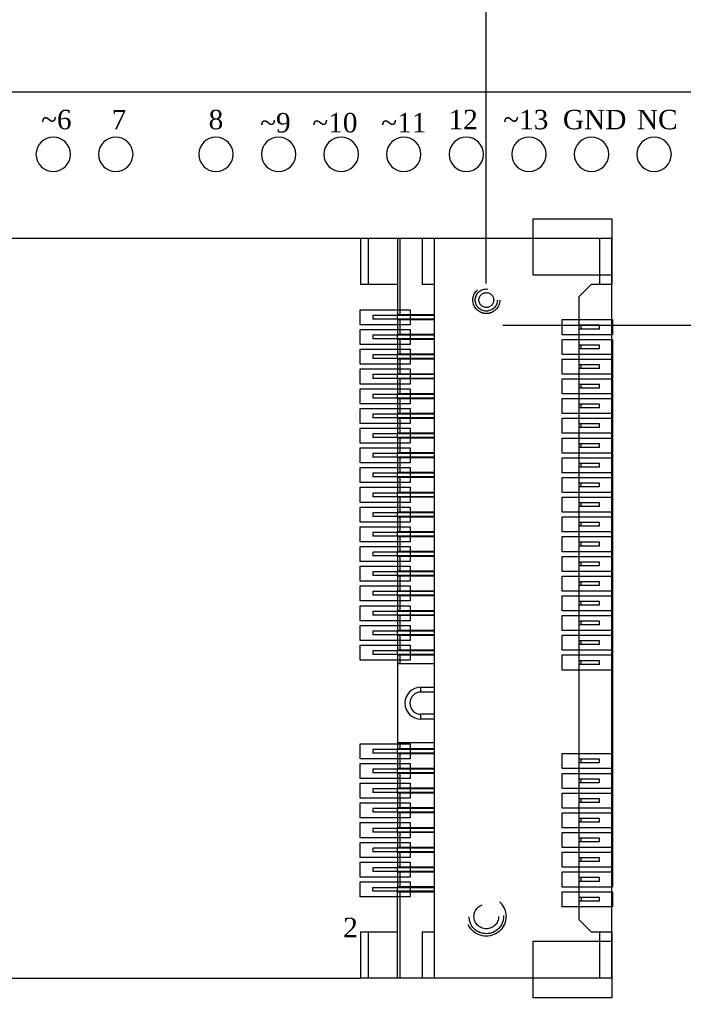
# Model space of a CAD drawing. Header units: millimetres. Extents: x 861 to 1254, y -31 to 249.
# Tile 42 of 49: x 1155 to 1195, y 119 to 179. Entities that reach past the tile are written whole.
import ezdxf
from ezdxf.enums import TextEntityAlignment as Align

# ---------------------------------------------------------------- set-up
doc = ezdxf.new("R2010")
doc.units = ezdxf.units.MM
doc.header["$LTSCALE"] = 32.67
doc.header["$PDMODE"] = 3
doc.header["$PDSIZE"] = 0.3125
doc.linetypes.add('HIDDEN', pattern=[0.2, 0.1, -0.1])
doc.layers.get('0').update_dxf_attribs({"linetype": 'CONTINUOUS'})
doc.layers.get('Defpoints').update_dxf_attribs({"linetype": 'CONTINUOUS'})
for name, color, linetype in [('COMP_ART', 7, 'CONTINUOUS'), ('DEFAULT_2', 8, 'HIDDEN'), ('PIN_TOP', 10, 'CONTINUOUS')]:
    doc.layers.add(name, color=color, linetype=linetype)
doc.layers.add('尺寸標柱線', color=3, linetype='CONTINUOUS', lineweight=15)
doc.styles.get("Standard").update_dxf_attribs({"font": 'times.ttf', "width": 0.8})
doc.dimstyles.new('ISO-25(2)', dxfattribs={"dimtxt": 3, "dimasz": 2.5, "dimexe": 1, "dimexo": 1, "dimgap": 1, "dimtad": 1, "dimlfac": 0.666667, "dimdsep": 46, "dimtxsty": 'Standard', "dimcen": 2.5, "dimclrd": 3, "dimclre": 3, "dimclrt": 2, "dimadec": 0, "dimazin": 2, "dimtfac": 1, "dimtmove": 0, "dimatfit": 3, "dimfxl": 0, "dimarcsym": 0})

# ---------------------------------------------------------------- blocks, each defined once
blk = doc.blocks.new('ROUND_110')
blk.add_circle((0, 0), 0.0275)
blk = doc.blocks.new('*D274')
at = {"layer": 'Defpoints', "color": 0}
for p in [(1069.251, 124.776), (1107.852, 124.776), (1229.356, 94.342)]:
    blk.add_point(p, dxfattribs=at)
at = {"layer": '尺寸標柱線', "color": 3, "lineweight": -2}
blk.add_line((1106.852, 124.776), (1060.506, 124.776), dxfattribs=at)
at = {"layer": '尺寸標柱線', "color": 2, "insert": (1064.379, 127.306), "char_height": 3, "attachment_point": 5}
blk.add_mtext('20.29', dxfattribs=at)
blk = doc.blocks.new('*D275')
at = {"layer": 'Defpoints', "color": 0}
for p in [(1069.695, 161.076), (1107.852, 161.076), (1229.356, 94.342)]:
    blk.add_point(p, dxfattribs=at)
at = {"layer": '尺寸標柱線', "color": 3, "lineweight": -2}
blk.add_line((1106.852, 161.076), (1060.929, 161.076), dxfattribs=at)
at = {"layer": '尺寸標柱線', "color": 2, "insert": (1064.812, 163.606), "char_height": 3, "attachment_point": 5}
blk.add_mtext('44.49', dxfattribs=at)
blk = doc.blocks.new('*D276')
at = {"layer": 'Defpoints', "color": 0}
for p in [(1067.625, 170.542), (1090.701, 170.542), (1229.356, 94.342)]:
    blk.add_point(p, dxfattribs=at)
at = {"layer": '尺寸標柱線', "color": 3, "lineweight": -2}
blk.add_line((1089.701, 170.542), (1060.797, 170.542), dxfattribs=at)
at = {"layer": '尺寸標柱線', "color": 2, "insert": (1063.711, 173.072), "char_height": 3, "attachment_point": 5}
blk.add_mtext('50.8', dxfattribs=at)
blk = doc.blocks.new('*D277')
at = {"layer": 'Defpoints', "color": 0}
for p in [(1094.101, 182.289), (1094.101, 173.942), (1229.356, 94.342)]:
    blk.add_point(p, dxfattribs=at)
at = {"layer": '尺寸標柱線', "color": 3, "lineweight": -2}
blk.add_line((1094.101, 174.942), (1094.101, 190.965), dxfattribs=at)
at = {"layer": '尺寸標柱線', "color": 2, "insert": (1091.571, 187.127), "char_height": 3, "attachment_point": 5, "rotation": 90}
blk.add_mtext('90.17', dxfattribs=at)
blk = doc.blocks.new('*D278')
at = {"layer": 'Defpoints', "color": 0}
for p in [(1111.252, 182.109), (1111.252, 164.476), (1229.356, 94.342)]:
    blk.add_point(p, dxfattribs=at)
at = {"layer": '尺寸標柱線', "color": 3, "lineweight": -2}
blk.add_line((1111.252, 165.476), (1111.252, 190.828), dxfattribs=at)
at = {"layer": '尺寸標柱線', "color": 2, "insert": (1108.722, 186.968), "char_height": 3, "attachment_point": 5, "rotation": 90}
blk.add_mtext('78.74', dxfattribs=at)
blk = doc.blocks.new('*D279')
at = {"layer": 'Defpoints', "color": 0}
for p in [(1130.296, 182.168), (1130.296, 151.082), (1229.356, 94.342)]:
    blk.add_point(p, dxfattribs=at)
at = {"layer": '尺寸標柱線', "color": 3, "lineweight": -2}
blk.add_line((1130.296, 152.082), (1130.296, 190.866), dxfattribs=at)
at = {"layer": '尺寸標柱線', "color": 2, "insert": (1127.766, 187.017), "char_height": 3, "attachment_point": 5, "rotation": 90}
blk.add_mtext('66.04', dxfattribs=at)
blk = doc.blocks.new('*D280')
at = {"layer": 'Defpoints', "color": 0}
for p in [(1069.674, 147.682), (1126.896, 147.682), (1229.356, 94.342)]:
    blk.add_point(p, dxfattribs=at)
at = {"layer": '尺寸標柱線', "color": 3, "lineweight": -2}
blk.add_line((1125.896, 147.682), (1060.981, 147.682), dxfattribs=at)
at = {"layer": '尺寸標柱線', "color": 2, "insert": (1064.828, 150.212), "char_height": 3, "attachment_point": 5}
blk.add_mtext('35.56', dxfattribs=at)
blk = doc.blocks.new('*D281')
at = {"layer": 'Defpoints', "color": 0}
for p in [(1111.252, 121.376), (1229.356, 94.342), (1111.252, 79.742)]:
    blk.add_point(p, dxfattribs=at)
at = {"layer": '尺寸標柱線', "color": 3, "lineweight": -2}
blk.add_line((1111.252, 120.376), (1111.252, 71.023), dxfattribs=at)
at = {"layer": '尺寸標柱線', "color": 2, "insert": (1108.722, 74.883), "char_height": 3, "attachment_point": 5, "rotation": 90}
blk.add_mtext('78.74', dxfattribs=at)
blk = doc.blocks.new('*D282')
at = {"layer": 'Defpoints', "color": 0}
for p in [(1183.327, 182.387), (1183.327, 161.676), (1229.356, 94.342)]:
    blk.add_point(p, dxfattribs=at)
at = {"layer": '尺寸標柱線', "color": 3, "lineweight": -2}
blk.add_line((1183.327, 162.676), (1183.327, 191.064), dxfattribs=at)
at = {"layer": '尺寸標柱線', "color": 2, "insert": (1180.797, 187.226), "char_height": 3, "attachment_point": 5, "rotation": 90}
blk.add_mtext('30.69', dxfattribs=at)
blk = doc.blocks.new('*D283')
at = {"layer": 'Defpoints', "color": 0}
for p in [(1183.327, 160.152), (1234.732, 160.152), (1229.356, 94.342)]:
    blk.add_point(p, dxfattribs=at)
at = {"layer": '尺寸標柱線', "color": 3, "lineweight": -2}
blk.add_line((1184.327, 160.152), (1243.493, 160.152), dxfattribs=at)
at = {"layer": '尺寸標柱線', "color": 2, "insert": (1239.613, 162.682), "char_height": 3, "attachment_point": 5}
blk.add_mtext('43.87', dxfattribs=at)

msp = doc.modelspace()

# ---------------------------------------------------------------- linework, layer by layer
for p, q in [((1077.706, 174.352), (1228.606, 174.352)), ((1191.001, 159.121), (1191.001, 126.121))]:
    msp.add_line(p, q)
at = {"color": 7, "linetype": 'Continuous'}
for p, q in [((1190.977, 165.426), (1175.677, 165.426)), ((1175.677, 165.426), (1175.677, 162.613)), ((1176.127, 165.426), (1176.127, 162.613)), ((1177.927, 165.426), (1177.927, 160.776)), ((1178.077, 160.776), (1178.077, 165.426)), ((1179.427, 165.426), (1179.427, 162.613)), ((1180.177, 120.426), (1180.177, 165.426)), ((1190.227, 165.426), (1190.227, 162.613)), ((1190.977, 165.426), (1190.977, 162.613)), ((1177.927, 162.613), (1175.677, 162.613)), ((1180.177, 162.613), (1179.427, 162.613)), ((1189.702, 162.613), (1188.952, 161.863)), ((1190.977, 162.613), (1189.702, 162.613)), ((1188.952, 161.863), (1188.952, 123.988)), ((1180.177, 160.738), (1176.427, 160.738)), ((1176.427, 160.738), (1176.427, 160.513)), ((1180.177, 160.776), (1177.927, 160.776)), ((1177.927, 160.513), (1177.927, 160.738)), ((1179.427, 160.776), (1179.427, 160.738)), ((1180.177, 160.513), (1176.427, 160.513)), ((1180.177, 160.476), (1177.927, 160.476)), ((1177.927, 160.476), (1177.927, 159.576)), ((1178.077, 159.576), (1178.077, 160.476)), ((1179.427, 160.513), (1179.427, 160.476)), ((1190.227, 160.138), (1188.952, 160.138)), ((1189.102, 159.913), (1189.102, 160.138)), ((1190.227, 159.913), (1190.227, 160.138)), ((1180.177, 159.538), (1176.427, 159.538)), ((1176.427, 159.538), (1176.427, 159.313)), ((1180.177, 159.576), (1177.927, 159.576)), ((1177.927, 159.313), (1177.927, 159.538)), ((1179.427, 159.576), (1179.427, 159.538)), ((1190.227, 159.913), (1188.952, 159.913)), ((1180.177, 159.313), (1176.427, 159.313)), ((1180.177, 159.276), (1177.927, 159.276)), ((1177.927, 159.276), (1177.927, 158.376)), ((1178.077, 158.376), (1178.077, 159.276)), ((1179.427, 159.313), (1179.427, 159.276)), ((1190.227, 158.938), (1188.952, 158.938)), ((1189.102, 158.713), (1189.102, 158.938)), ((1190.227, 158.713), (1190.227, 158.938)), ((1180.177, 158.338), (1176.427, 158.338)), ((1176.427, 158.338), (1176.427, 158.113)), ((1180.177, 158.376), (1177.927, 158.376)), ((1177.927, 158.113), (1177.927, 158.338)), ((1179.427, 158.376), (1179.427, 158.338)), ((1190.227, 158.713), (1188.952, 158.713)), ((1180.177, 158.113), (1176.427, 158.113)), ((1180.177, 158.076), (1177.927, 158.076)), ((1177.927, 158.076), (1177.927, 157.176)), ((1178.077, 157.176), (1178.077, 158.076)), ((1179.427, 158.113), (1179.427, 158.076)), ((1190.227, 157.738), (1188.952, 157.738)), ((1189.102, 157.513), (1189.102, 157.738)), ((1190.227, 157.513), (1190.227, 157.738)), ((1180.177, 157.138), (1176.427, 157.138)), ((1176.427, 157.138), (1176.427, 156.913)), ((1180.177, 157.176), (1177.927, 157.176)), ((1177.927, 156.913), (1177.927, 157.138)), ((1179.427, 157.176), (1179.427, 157.138)), ((1190.227, 157.513), (1188.952, 157.513)), ((1180.177, 156.913), (1176.427, 156.913)), ((1180.177, 156.876), (1177.927, 156.876)), ((1177.927, 156.876), (1177.927, 155.976)), ((1178.077, 155.976), (1178.077, 156.876)), ((1179.427, 156.913), (1179.427, 156.876)), ((1190.227, 156.538), (1188.952, 156.538)), ((1189.102, 156.313), (1189.102, 156.538)), ((1190.227, 156.313), (1190.227, 156.538)), ((1180.177, 155.938), (1176.427, 155.938)), ((1176.427, 155.938), (1176.427, 155.713)), ((1180.177, 155.976), (1177.927, 155.976)), ((1177.927, 155.713), (1177.927, 155.938)), ((1179.427, 155.976), (1179.427, 155.938)), ((1190.227, 156.313), (1188.952, 156.313)), ((1180.177, 155.713), (1176.427, 155.713)), ((1180.177, 155.676), (1177.927, 155.676)), ((1177.927, 155.676), (1177.927, 154.776)), ((1178.077, 154.776), (1178.077, 155.676)), ((1179.427, 155.713), (1179.427, 155.676)), ((1190.227, 155.338), (1188.952, 155.338)), ((1189.102, 155.113), (1189.102, 155.338)), ((1190.227, 155.113), (1190.227, 155.338)), ((1180.177, 154.738), (1176.427, 154.738)), ((1176.427, 154.738), (1176.427, 154.513)), ((1180.177, 154.776), (1177.927, 154.776)), ((1177.927, 154.513), (1177.927, 154.738)), ((1179.427, 154.776), (1179.427, 154.738)), ((1190.227, 155.113), (1188.952, 155.113)), ((1180.177, 154.513), (1176.427, 154.513)), ((1180.177, 154.476), (1177.927, 154.476)), ((1177.927, 154.476), (1177.927, 153.576)), ((1178.077, 153.576), (1178.077, 154.476)), ((1179.427, 154.513), (1179.427, 154.476)), ((1190.227, 154.138), (1188.952, 154.138)), ((1189.102, 153.913), (1189.102, 154.138)), ((1190.227, 153.913), (1190.227, 154.138)), ((1180.177, 153.538), (1176.427, 153.538)), ((1176.427, 153.538), (1176.427, 153.313)), ((1180.177, 153.576), (1177.927, 153.576)), ((1177.927, 153.313), (1177.927, 153.538)), ((1179.427, 153.576), (1179.427, 153.538)), ((1190.227, 153.913), (1188.952, 153.913)), ((1180.177, 153.313), (1176.427, 153.313)), ((1180.177, 153.276), (1177.927, 153.276)), ((1177.927, 153.276), (1177.927, 152.376)), ((1178.077, 152.376), (1178.077, 153.276)), ((1179.427, 153.313), (1179.427, 153.276)), ((1190.227, 152.938), (1188.952, 152.938)), ((1189.102, 152.713), (1189.102, 152.938)), ((1190.227, 152.713), (1190.227, 152.938)), ((1180.177, 152.338), (1176.427, 152.338)), ((1176.427, 152.338), (1176.427, 152.113)), ((1180.177, 152.376), (1177.927, 152.376)), ((1177.927, 152.113), (1177.927, 152.338)), ((1179.427, 152.376), (1179.427, 152.338)), ((1190.227, 152.713), (1188.952, 152.713)), ((1180.177, 152.113), (1176.427, 152.113)), ((1180.177, 152.076), (1177.927, 152.076)), ((1177.927, 152.076), (1177.927, 151.176)), ((1178.077, 151.176), (1178.077, 152.076)), ((1179.427, 152.113), (1179.427, 152.076)), ((1190.227, 151.738), (1188.952, 151.738)), ((1189.102, 151.513), (1189.102, 151.738)), ((1190.227, 151.513), (1190.227, 151.738)), ((1180.177, 151.138), (1176.427, 151.138)), ((1176.427, 151.138), (1176.427, 150.913)), ((1180.177, 151.176), (1177.927, 151.176)), ((1177.927, 150.913), (1177.927, 151.138)), ((1179.427, 151.176), (1179.427, 151.138)), ((1190.227, 151.513), (1188.952, 151.513)), ((1180.177, 150.913), (1176.427, 150.913)), ((1180.177, 150.876), (1177.927, 150.876)), ((1177.927, 150.876), (1177.927, 149.976)), ((1178.077, 149.976), (1178.077, 150.876)), ((1179.427, 150.913), (1179.427, 150.876)), ((1190.227, 150.538), (1188.952, 150.538)), ((1189.102, 150.313), (1189.102, 150.538)), ((1190.227, 150.313), (1190.227, 150.538)), ((1180.177, 149.938), (1176.427, 149.938)), ((1176.427, 149.938), (1176.427, 149.713)), ((1180.177, 149.976), (1177.927, 149.976)), ((1177.927, 149.713), (1177.927, 149.938)), ((1179.427, 149.976), (1179.427, 149.938)), ((1190.227, 150.313), (1188.952, 150.313)), ((1180.177, 149.713), (1176.427, 149.713)), ((1180.177, 149.676), (1177.927, 149.676)), ((1177.927, 149.676), (1177.927, 148.776)), ((1178.077, 148.776), (1178.077, 149.676)), ((1179.427, 149.713), (1179.427, 149.676)), ((1190.227, 149.338), (1188.952, 149.338)), ((1189.102, 149.113), (1189.102, 149.338)), ((1190.227, 149.113), (1190.227, 149.338)), ((1180.177, 148.738), (1176.427, 148.738)), ((1176.427, 148.738), (1176.427, 148.513)), ((1180.177, 148.776), (1177.927, 148.776)), ((1177.927, 148.513), (1177.927, 148.738)), ((1179.427, 148.776), (1179.427, 148.738)), ((1190.227, 149.113), (1188.952, 149.113)), ((1180.177, 148.513), (1176.427, 148.513)), ((1180.177, 148.476), (1177.927, 148.476)), ((1177.927, 148.476), (1177.927, 147.576)), ((1178.077, 147.576), (1178.077, 148.476)), ((1179.427, 148.513), (1179.427, 148.476)), ((1190.227, 148.138), (1188.952, 148.138)), ((1189.102, 147.913), (1189.102, 148.138)), ((1190.227, 147.913), (1190.227, 148.138)), ((1180.177, 147.538), (1176.427, 147.538)), ((1176.427, 147.538), (1176.427, 147.313)), ((1180.177, 147.576), (1177.927, 147.576)), ((1177.927, 147.313), (1177.927, 147.538)), ((1179.427, 147.576), (1179.427, 147.538)), ((1190.227, 147.913), (1188.952, 147.913)), ((1180.177, 147.313), (1176.427, 147.313)), ((1180.177, 147.276), (1177.927, 147.276)), ((1177.927, 147.276), (1177.927, 146.376)), ((1178.077, 146.376), (1178.077, 147.276)), ((1179.427, 147.313), (1179.427, 147.276)), ((1190.227, 146.938), (1188.952, 146.938)), ((1189.102, 146.713), (1189.102, 146.938)), ((1190.227, 146.713), (1190.227, 146.938)), ((1180.177, 146.338), (1176.427, 146.338)), ((1176.427, 146.338), (1176.427, 146.113)), ((1180.177, 146.376), (1177.927, 146.376)), ((1177.927, 146.113), (1177.927, 146.338)), ((1179.427, 146.376), (1179.427, 146.338)), ((1190.227, 146.713), (1188.952, 146.713)), ((1180.177, 146.113), (1176.427, 146.113)), ((1180.177, 146.076), (1177.927, 146.076)), ((1177.927, 146.076), (1177.927, 145.176)), ((1178.077, 145.176), (1178.077, 146.076)), ((1179.427, 146.113), (1179.427, 146.076)), ((1190.227, 145.738), (1188.952, 145.738)), ((1189.102, 145.513), (1189.102, 145.738)), ((1190.227, 145.513), (1190.227, 145.738)), ((1180.177, 145.138), (1176.427, 145.138)), ((1176.427, 145.138), (1176.427, 144.913)), ((1180.177, 145.176), (1177.927, 145.176)), ((1177.927, 144.913), (1177.927, 145.138)), ((1179.427, 145.176), (1179.427, 145.138)), ((1190.227, 145.513), (1188.952, 145.513)), ((1180.177, 144.913), (1176.427, 144.913)), ((1180.177, 144.876), (1177.927, 144.876)), ((1177.927, 144.876), (1177.927, 143.976)), ((1178.077, 143.976), (1178.077, 144.876)), ((1179.427, 144.913), (1179.427, 144.876)), ((1190.227, 144.538), (1188.952, 144.538)), ((1189.102, 144.313), (1189.102, 144.538)), ((1190.227, 144.313), (1190.227, 144.538)), ((1180.177, 143.938), (1176.427, 143.938)), ((1176.427, 143.938), (1176.427, 143.713)), ((1180.177, 143.976), (1177.927, 143.976)), ((1177.927, 143.713), (1177.927, 143.938)), ((1179.427, 143.976), (1179.427, 143.938)), ((1190.227, 144.313), (1188.952, 144.313)), ((1180.177, 143.713), (1176.427, 143.713)), ((1180.177, 143.676), (1177.927, 143.676)), ((1177.927, 143.676), (1177.927, 142.776)), ((1178.077, 142.776), (1178.077, 143.676)), ((1179.427, 143.713), (1179.427, 143.676)), ((1190.227, 143.338), (1188.952, 143.338)), ((1189.102, 143.113), (1189.102, 143.338)), ((1190.227, 143.113), (1190.227, 143.338)), ((1180.177, 142.738), (1176.427, 142.738)), ((1176.427, 142.738), (1176.427, 142.513)), ((1180.177, 142.776), (1177.927, 142.776)), ((1177.927, 142.513), (1177.927, 142.738)), ((1179.427, 142.776), (1179.427, 142.738)), ((1190.227, 143.113), (1188.952, 143.113)), ((1180.177, 142.513), (1176.427, 142.513)), ((1180.177, 142.476), (1177.927, 142.476)), ((1177.927, 142.476), (1177.927, 141.576)), ((1178.077, 141.576), (1178.077, 142.476)), ((1179.427, 142.513), (1179.427, 142.476)), ((1190.227, 142.138), (1188.952, 142.138)), ((1189.102, 141.913), (1189.102, 142.138)), ((1190.227, 141.913), (1190.227, 142.138)), ((1180.177, 141.538), (1176.427, 141.538)), ((1176.427, 141.538), (1176.427, 141.313)), ((1180.177, 141.576), (1177.927, 141.576)), ((1177.927, 141.313), (1177.927, 141.538)), ((1179.427, 141.576), (1179.427, 141.538)), ((1190.227, 141.913), (1188.952, 141.913)), ((1180.177, 141.313), (1176.427, 141.313)), ((1180.177, 141.276), (1177.927, 141.276)), ((1177.927, 141.276), (1177.927, 140.376)), ((1178.077, 140.376), (1178.077, 141.276)), ((1179.427, 141.313), (1179.427, 141.276)), ((1190.227, 140.938), (1188.952, 140.938)), ((1189.102, 140.713), (1189.102, 140.938)), ((1190.227, 140.713), (1190.227, 140.938)), ((1180.177, 140.338), (1176.427, 140.338)), ((1176.427, 140.338), (1176.427, 140.113)), ((1180.177, 140.376), (1177.927, 140.376)), ((1177.927, 140.113), (1177.927, 140.338)), ((1179.427, 140.376), (1179.427, 140.338)), ((1190.227, 140.713), (1188.952, 140.713)), ((1180.177, 140.113), (1176.427, 140.113)), ((1180.177, 140.076), (1177.927, 140.076)), ((1177.927, 140.076), (1177.927, 134.376)), ((1178.077, 139.551), (1178.077, 140.076)), ((1179.427, 140.113), (1179.427, 140.076)), ((1190.227, 139.738), (1188.952, 139.738)), ((1189.102, 139.513), (1189.102, 139.738)), ((1190.227, 139.513), (1190.227, 139.738)), ((1180.177, 139.551), (1177.927, 139.551)), ((1190.227, 139.513), (1188.952, 139.513)), ((1179.352, 138.126), (1180.177, 138.126)), ((1179.352, 137.826), (1179.352, 138.126)), ((1180.177, 137.826), (1179.352, 137.826)), ((1180.177, 136.476), (1179.352, 136.476)), ((1179.352, 136.176), (1179.352, 136.476)), ((1180.177, 136.176), (1179.352, 136.176)), ((1180.177, 134.338), (1176.427, 134.338)), ((1176.427, 134.338), (1176.427, 134.113)), ((1177.927, 134.751), (1180.177, 134.751)), ((1180.177, 134.376), (1177.927, 134.376)), ((1177.927, 134.113), (1177.927, 134.338)), ((1178.077, 134.376), (1178.077, 134.751)), ((1179.427, 134.376), (1179.427, 134.338)), ((1180.177, 134.113), (1176.427, 134.113)), ((1180.177, 134.076), (1177.927, 134.076)), ((1177.927, 134.076), (1177.927, 133.176)), ((1178.077, 133.176), (1178.077, 134.076)), ((1179.427, 134.113), (1179.427, 134.076)), ((1190.227, 133.738), (1188.952, 133.738)), ((1189.102, 133.513), (1189.102, 133.738)), ((1190.227, 133.513), (1190.227, 133.738)), ((1180.177, 133.138), (1176.427, 133.138)), ((1176.427, 133.138), (1176.427, 132.913)), ((1180.177, 133.176), (1177.927, 133.176)), ((1177.927, 132.913), (1177.927, 133.138)), ((1179.427, 133.176), (1179.427, 133.138)), ((1190.227, 133.513), (1188.952, 133.513)), ((1180.177, 132.913), (1176.427, 132.913)), ((1180.177, 132.876), (1177.927, 132.876)), ((1177.927, 132.876), (1177.927, 131.976)), ((1178.077, 131.976), (1178.077, 132.876)), ((1179.427, 132.913), (1179.427, 132.876)), ((1190.227, 132.538), (1188.952, 132.538)), ((1189.102, 132.313), (1189.102, 132.538)), ((1190.227, 132.313), (1190.227, 132.538)), ((1180.177, 131.938), (1176.427, 131.938)), ((1176.427, 131.938), (1176.427, 131.713)), ((1180.177, 131.976), (1177.927, 131.976)), ((1177.927, 131.713), (1177.927, 131.938)), ((1179.427, 131.976), (1179.427, 131.938)), ((1190.227, 132.313), (1188.952, 132.313)), ((1180.177, 131.713), (1176.427, 131.713)), ((1180.177, 131.676), (1177.927, 131.676)), ((1177.927, 131.676), (1177.927, 130.776)), ((1178.077, 130.776), (1178.077, 131.676)), ((1179.427, 131.713), (1179.427, 131.676)), ((1190.227, 131.338), (1188.952, 131.338)), ((1189.102, 131.113), (1189.102, 131.338)), ((1190.227, 131.113), (1190.227, 131.338)), ((1180.177, 130.738), (1176.427, 130.738)), ((1176.427, 130.738), (1176.427, 130.513)), ((1180.177, 130.776), (1177.927, 130.776)), ((1177.927, 130.513), (1177.927, 130.738)), ((1179.427, 130.776), (1179.427, 130.738)), ((1190.227, 131.113), (1188.952, 131.113)), ((1180.177, 130.513), (1176.427, 130.513)), ((1180.177, 130.476), (1177.927, 130.476)), ((1177.927, 130.476), (1177.927, 129.576)), ((1178.077, 129.576), (1178.077, 130.476)), ((1179.427, 130.513), (1179.427, 130.476)), ((1190.227, 130.138), (1188.952, 130.138)), ((1189.102, 129.913), (1189.102, 130.138)), ((1190.227, 129.913), (1190.227, 130.138)), ((1180.177, 129.538), (1176.427, 129.538)), ((1176.427, 129.538), (1176.427, 129.313)), ((1180.177, 129.576), (1177.927, 129.576)), ((1177.927, 129.313), (1177.927, 129.538)), ((1179.427, 129.576), (1179.427, 129.538)), ((1190.227, 129.913), (1188.952, 129.913)), ((1180.177, 129.313), (1176.427, 129.313)), ((1180.177, 129.276), (1177.927, 129.276)), ((1177.927, 129.276), (1177.927, 128.376)), ((1178.077, 128.376), (1178.077, 129.276)), ((1179.427, 129.313), (1179.427, 129.276)), ((1190.227, 128.938), (1188.952, 128.938)), ((1189.102, 128.713), (1189.102, 128.938)), ((1190.227, 128.713), (1190.227, 128.938)), ((1180.177, 128.338), (1176.427, 128.338)), ((1176.427, 128.338), (1176.427, 128.113)), ((1180.177, 128.376), (1177.927, 128.376)), ((1177.927, 128.113), (1177.927, 128.338)), ((1179.427, 128.376), (1179.427, 128.338)), ((1190.227, 128.713), (1188.952, 128.713)), ((1180.177, 128.113), (1176.427, 128.113)), ((1180.177, 128.076), (1177.927, 128.076)), ((1177.927, 128.076), (1177.927, 127.176)), ((1178.077, 127.176), (1178.077, 128.076)), ((1179.427, 128.113), (1179.427, 128.076)), ((1190.227, 127.738), (1188.952, 127.738)), ((1189.102, 127.513), (1189.102, 127.738)), ((1190.227, 127.513), (1190.227, 127.738)), ((1180.177, 127.138), (1176.427, 127.138)), ((1176.427, 127.138), (1176.427, 126.913)), ((1180.177, 127.176), (1177.927, 127.176)), ((1177.927, 126.913), (1177.927, 127.138)), ((1179.427, 127.176), (1179.427, 127.138)), ((1190.227, 127.513), (1188.952, 127.513)), ((1180.177, 126.913), (1176.427, 126.913)), ((1180.177, 126.876), (1177.927, 126.876)), ((1177.927, 126.876), (1177.927, 125.976)), ((1178.077, 125.976), (1178.077, 126.876)), ((1179.427, 126.913), (1179.427, 126.876)), ((1190.227, 126.538), (1188.952, 126.538)), ((1189.102, 126.313), (1189.102, 126.538)), ((1190.227, 126.313), (1190.227, 126.538)), ((1176.427, 125.938), (1180.177, 125.938)), ((1176.427, 125.713), (1176.427, 125.938)), ((1180.177, 125.976), (1177.927, 125.976)), ((1177.927, 125.713), (1177.927, 125.938)), ((1179.427, 125.976), (1179.427, 125.938)), ((1190.227, 126.313), (1188.952, 126.313)), ((1180.177, 125.713), (1176.427, 125.713)), ((1177.927, 125.676), (1180.177, 125.676)), ((1177.927, 120.426), (1177.927, 125.676)), ((1178.077, 120.426), (1178.077, 125.676)), ((1179.427, 125.713), (1179.427, 125.676)), ((1190.227, 125.338), (1188.952, 125.338)), ((1189.102, 125.338), (1189.102, 125.113)), ((1190.227, 125.113), (1190.227, 125.338)), ((1190.227, 125.113), (1188.952, 125.113)), ((1188.952, 123.988), (1189.702, 123.238)), ((1175.677, 123.238), (1177.927, 123.238)), ((1175.677, 123.238), (1175.677, 120.426)), ((1176.127, 123.238), (1176.127, 120.426)), ((1179.427, 123.238), (1180.177, 123.238)), ((1179.427, 123.238), (1179.427, 120.426)), ((1189.702, 123.238), (1190.977, 123.238)), ((1190.227, 123.238), (1190.227, 120.426)), ((1190.977, 123.238), (1190.977, 120.426)), ((1190.977, 120.426), (1175.677, 120.426))]:
    msp.add_line(p, q, dxfattribs=at)
at = {"color": 40, "linetype": 'Continuous'}
for points in [[(1190.977, 163.186), (1186.177, 163.186), (1186.177, 166.615), (1190.977, 166.615)], [(1178.701, 160.168), (1175.653, 160.168), (1175.653, 161.083), (1178.701, 161.083)], [(1191.001, 159.568), (1187.953, 159.568), (1187.953, 160.483), (1191.001, 160.483)], [(1178.701, 158.969), (1175.653, 158.969), (1175.653, 159.883), (1178.701, 159.883)], [(1191.001, 158.369), (1187.953, 158.369), (1187.953, 159.283), (1191.001, 159.283)], [(1178.701, 157.769), (1175.653, 157.769), (1175.653, 158.683), (1178.701, 158.683)], [(1191.001, 157.169), (1187.953, 157.169), (1187.953, 158.083), (1191.001, 158.083)], [(1178.701, 156.568), (1175.653, 156.568), (1175.653, 157.483), (1178.701, 157.483)], [(1191.001, 155.969), (1187.953, 155.969), (1187.953, 156.883), (1191.001, 156.883)], [(1178.701, 155.369), (1175.653, 155.369), (1175.653, 156.283), (1178.701, 156.283)], [(1191.001, 154.769), (1187.953, 154.769), (1187.953, 155.683), (1191.001, 155.683)], [(1178.701, 154.169), (1175.653, 154.169), (1175.653, 155.083), (1178.701, 155.083)], [(1191.001, 153.568), (1187.953, 153.568), (1187.953, 154.483), (1191.001, 154.483)], [(1178.701, 152.969), (1175.653, 152.969), (1175.653, 153.883), (1178.701, 153.883)], [(1191.001, 152.369), (1187.953, 152.369), (1187.953, 153.283), (1191.001, 153.283)], [(1178.701, 151.769), (1175.653, 151.769), (1175.653, 152.683), (1178.701, 152.683)], [(1191.001, 151.169), (1187.953, 151.169), (1187.953, 152.083), (1191.001, 152.083)], [(1178.701, 150.568), (1175.653, 150.568), (1175.653, 151.483), (1178.701, 151.483)], [(1191.001, 149.969), (1187.953, 149.969), (1187.953, 150.883), (1191.001, 150.883)], [(1178.701, 149.369), (1175.653, 149.369), (1175.653, 150.283), (1178.701, 150.283)], [(1191.001, 148.769), (1187.953, 148.769), (1187.953, 149.683), (1191.001, 149.683)], [(1178.701, 148.169), (1175.653, 148.169), (1175.653, 149.083), (1178.701, 149.083)], [(1191.001, 147.568), (1187.953, 147.568), (1187.953, 148.483), (1191.001, 148.483)], [(1178.701, 146.969), (1175.653, 146.969), (1175.653, 147.883), (1178.701, 147.883)], [(1191.001, 146.369), (1187.953, 146.369), (1187.953, 147.283), (1191.001, 147.283)], [(1178.701, 145.769), (1175.653, 145.769), (1175.653, 146.683), (1178.701, 146.683)], [(1191.001, 145.169), (1187.953, 145.169), (1187.953, 146.083), (1191.001, 146.083)], [(1178.701, 144.568), (1175.653, 144.568), (1175.653, 145.483), (1178.701, 145.483)], [(1191.001, 143.969), (1187.953, 143.969), (1187.953, 144.883), (1191.001, 144.883)], [(1178.701, 143.369), (1175.653, 143.369), (1175.653, 144.283), (1178.701, 144.283)], [(1191.001, 142.769), (1187.953, 142.769), (1187.953, 143.683), (1191.001, 143.683)], [(1178.701, 142.169), (1175.653, 142.169), (1175.653, 143.083), (1178.701, 143.083)], [(1191.001, 141.568), (1187.953, 141.568), (1187.953, 142.483), (1191.001, 142.483)], [(1178.701, 140.969), (1175.653, 140.969), (1175.653, 141.883), (1178.701, 141.883)], [(1191.001, 140.369), (1187.953, 140.369), (1187.953, 141.283), (1191.001, 141.283)], [(1178.701, 139.769), (1175.653, 139.769), (1175.653, 140.683), (1178.701, 140.683)], [(1191.001, 139.169), (1187.953, 139.169), (1187.953, 140.083), (1191.001, 140.083)], [(1178.701, 133.769), (1175.653, 133.769), (1175.653, 134.683), (1178.701, 134.683)], [(1191.001, 133.169), (1187.953, 133.169), (1187.953, 134.083), (1191.001, 134.083)], [(1178.701, 132.568), (1175.653, 132.568), (1175.653, 133.483), (1178.701, 133.483)], [(1191.001, 131.969), (1187.953, 131.969), (1187.953, 132.883), (1191.001, 132.883)], [(1178.701, 131.369), (1175.653, 131.369), (1175.653, 132.283), (1178.701, 132.283)], [(1191.001, 130.769), (1187.953, 130.769), (1187.953, 131.683), (1191.001, 131.683)], [(1178.701, 130.169), (1175.653, 130.169), (1175.653, 131.083), (1178.701, 131.083)], [(1191.001, 129.568), (1187.953, 129.568), (1187.953, 130.483), (1191.001, 130.483)], [(1178.701, 128.969), (1175.653, 128.969), (1175.653, 129.883), (1178.701, 129.883)], [(1191.001, 128.369), (1187.953, 128.369), (1187.953, 129.283), (1191.001, 129.283)], [(1178.701, 127.769), (1175.653, 127.769), (1175.653, 128.683), (1178.701, 128.683)], [(1191.001, 127.169), (1187.953, 127.169), (1187.953, 128.083), (1191.001, 128.083)], [(1178.701, 126.568), (1175.653, 126.568), (1175.653, 127.483), (1178.701, 127.483)], [(1191.001, 125.969), (1187.953, 125.969), (1187.953, 126.883), (1191.001, 126.883)], [(1178.701, 125.369), (1175.653, 125.369), (1175.653, 126.283), (1178.701, 126.283)], [(1191.001, 124.769), (1187.953, 124.769), (1187.953, 125.683), (1191.001, 125.683)], [(1190.977, 119.236), (1186.177, 119.236), (1186.177, 122.665), (1190.977, 122.665)]]:
    msp.add_lwpolyline(points, close=True, dxfattribs=at)
msp.add_lwpolyline([(1190.977, 120.426), (1190.977, 165.426), (1106.902, 165.426), (1106.902, 120.426), (1175.677, 120.426)])
at = {"color": 40, "linetype": 'HIDDEN'}
for centre, radius in [((1183.327, 161.676), 0.825), ((1183.327, 124.176), 1.2)]:
    msp.add_circle(centre, radius, dxfattribs=at)
at = {"color": 7, "linetype": 'Continuous'}
for radius in [0.975, 0.675]:
    msp.add_arc((1179.352, 137.151), radius, 90, 270, dxfattribs=at)
at = {"layer": 'DEFAULT_2', "linetype": 'HIDDEN'}
for centre, radius in [((1183.327, 161.676), 0.675), ((1183.327, 161.676), 0.45), ((1183.327, 124.176), 1.05), ((1183.327, 124.176), 0.75)]:
    msp.add_circle(centre, radius, dxfattribs=at)
at = {"layer": 'PIN_TOP', "linetype": 'HIDDEN'}
for centre, radius in [((1183.327, 161.676), 0.819), ((1183.327, 124.176), 1.2)]:
    msp.add_circle(centre, radius, dxfattribs=at)

# ---------------------------------------------------------------- block references
at = {"layer": 'COMP_ART', "xscale": -38.09999999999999, "yscale": 38.09999999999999, "zscale": 38.09999999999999, "rotation": 270}
for p in [(1156.966, 170.542), (1160.776, 170.542), (1166.872, 170.542), (1170.682, 170.542), (1174.492, 170.542), (1178.302, 170.542), (1182.112, 170.542), (1185.922, 170.542), (1189.732, 170.542), (1193.542, 170.542)]:
    msp.add_blockref('ROUND_110', p, dxfattribs=at)

# ---------------------------------------------------------------- texts
for s, height, p in [('~6', 1.1811, (1157.156, 172.066)), ('7', 1.181, (1160.966, 172.066)), ('8', 1.181, (1166.872, 172.066)), ('12', 1.1811, (1181.921, 172.066)), ('~13', 1.1811, (1185.731, 172.066)), ('GND', 1.1811, (1189.922, 172.066)), ('NC', 1.1811, (1193.732, 172.066)), ('~9', 1.1811, (1170.491, 171.875)), ('~10', 1.1811, (1174.111, 171.875)), ('~11', 1.1811, (1178.302, 171.875)), ('2', 1.181, (1175.063, 122.917))]:
    msp.add_text(s, height=height).set_placement(p, align=Align.CENTER)

# ---------------------------------------------------------------- dimensions: what is measured, and where the dimension line sits
at = {"layer": '尺寸標柱線'}
for feature_location, offset, dtype, picture, middle in [((1094.101, 173.942), (0, 8.348), 1, '*D277', (1091.571, 187.127)), ((1130.296, 151.082), (0, 31.086), 1, '*D279', (1127.766, 187.017)), ((1183.327, 161.676), (0, 20.711), 1, '*D282', (1180.797, 187.226)), ((1111.252, 164.476), (0, 17.633), 1, '*D278', (1108.722, 186.968)), ((1090.701, 170.542), (-23.076, 0), 0, '*D276', (1063.711, 173.072)), ((1107.852, 161.076), (-38.157, 0), 0, '*D275', (1064.812, 163.606)), ((1183.327, 160.152), (51.406, 0), 0, '*D283', (1239.613, 162.682)), ((1126.896, 147.682), (-57.222, 0), 0, '*D280', (1064.828, 150.212)), ((1107.852, 124.776), (-38.601, 0), 0, '*D274', (1064.379, 127.306)), ((1111.252, 121.376), (0, -41.633), 1, '*D281', (1108.722, 74.883))]:
    dim = msp.add_ordinate_dim(feature_location=feature_location, offset=offset, dtype=dtype, origin=(1229.356, 94.342), dimstyle='ISO-25(2)', dxfattribs=at)
    dim.commit()
    dim.dimension.update_dxf_attribs({"geometry": picture, "text_midpoint": middle})

doc.saveas('drawing.dxf')
